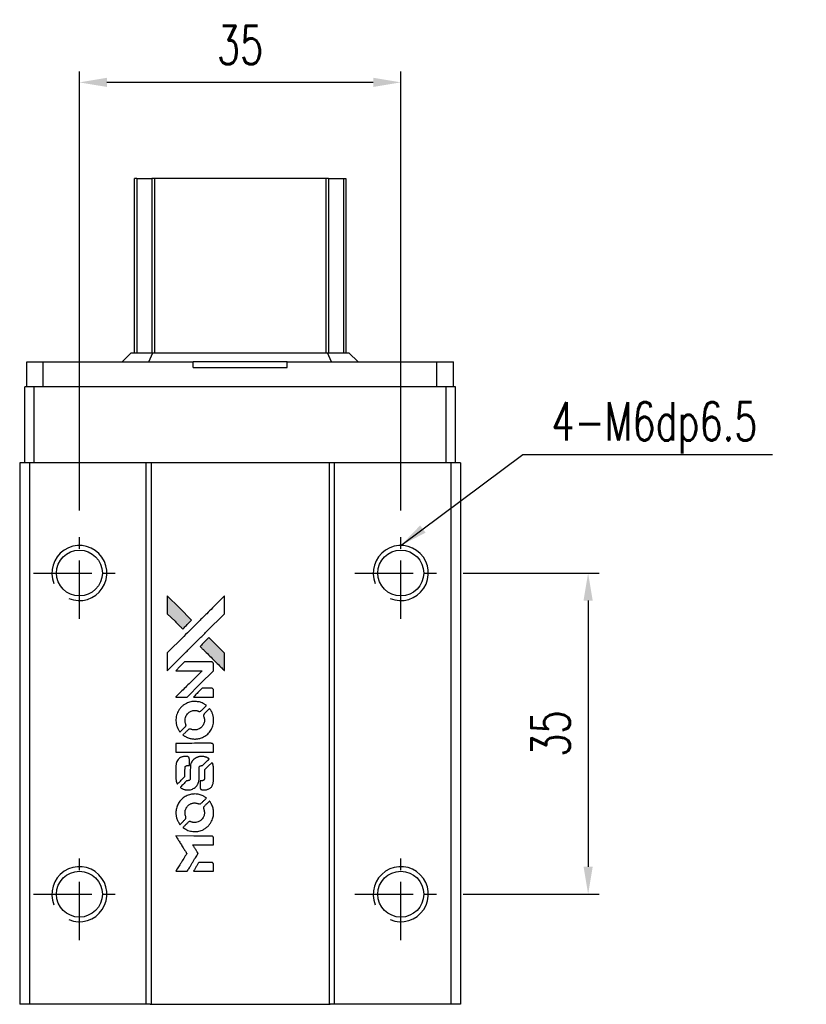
# Model space of a CAD drawing. Header units: millimetres. Extents: x 339 to 658, y 334 to 589.
# Tile 2 of 3: x 364 to 450, y 482 to 589. Entities that reach past the tile are written whole.
import ezdxf

# ---------------------------------------------------------------- set-up
doc = ezdxf.new("R2010")
doc.units = ezdxf.units.MM
doc.header["$PDSIZE"] = -1
doc.linetypes.add('CENTER', pattern=[10.16, 6.35, -1.27, 1.27, -1.27])
doc.layers.add('CL', color=1, linetype='CENTER')
doc.layers.add('DIM', color=4, linetype='Continuous')
doc.styles.add('DIM-7', font='SIMPLEX.shx', dxfattribs={"width": 0.7, "bigfont": 'chineset.shx'})
doc.dimstyles.new('CNS', dxfattribs={"dimtxt": 3.5, "dimasz": 2.5, "dimexe": 1, "dimexo": 1.5, "dimgap": 0.09, "dimtad": 0, "dimdsep": 46, "dimtxsty": 'DIM-7', "dimcen": 0.09, "dimclrd": 1, "dimclre": 1, "dimclrt": 4, "dimadec": 0, "dimazin": 0, "dimtfac": 1, "dimtix": 1, "dimtmove": 2, "dimatfit": 3, "dimfxl": 1, "dimtvp": 0.971429, "dimtolj": 1, "dimarcsym": 0})

# ---------------------------------------------------------------- blocks, each defined once
blk = doc.blocks.new('*D19')
at = {"layer": 'DEFPOINTS', "color": 0}
for p in [(370.41, 582.37), (370.41, 533.9), (405.41, 533.9)]:
    blk.add_point(p, dxfattribs=at)
at = {"layer": 'DIM', "color": 7, "lineweight": -2}
for p, q in [((370.41, 535.7), (370.41, 583.57)), ((405.41, 535.7), (405.41, 583.57)), ((402.41, 582.37), (373.41, 582.37))]:
    blk.add_line(p, q, dxfattribs=at)
at = {"layer": 'DIM', "color": 7}
for points in [[(373.41, 582.87), (373.41, 581.87), (370.41, 582.37)], [(402.41, 582.87), (402.41, 581.87), (405.41, 582.37)]]:
    blk.add_solid(points, dxfattribs=at)
at = {"layer": 'DIM', "color": 7, "insert": (387.91, 586.45), "char_height": 4.2, "attachment_point": 5, "style": 'DIM-7'}
blk.add_mtext('\\A1;35', dxfattribs=at)
blk = doc.blocks.new('*D116')
at = {"layer": 'DEFPOINTS', "color": 0}
for p in [(410.41, 528.9), (410.41, 493.9), (425.81, 493.9)]:
    blk.add_point(p, dxfattribs=at)
at = {"layer": 'DIM', "color": 7, "lineweight": -2}
for p, q in [((412.21, 528.9), (427.01, 528.9)), ((425.81, 525.9), (425.81, 496.9)), ((412.21, 493.9), (427.01, 493.9))]:
    blk.add_line(p, q, dxfattribs=at)
at = {"layer": 'DIM', "color": 7}
for points in [[(425.31, 525.9), (426.31, 525.9), (425.81, 528.9)], [(425.31, 496.9), (426.31, 496.9), (425.81, 493.9)]]:
    blk.add_solid(points, dxfattribs=at)
at = {"layer": 'DIM', "color": 7, "insert": (421.73, 511.4), "char_height": 4.2, "attachment_point": 5, "rotation": 90, "style": 'DIM-7'}
blk.add_mtext('\\A1;35', dxfattribs=at)
blk = doc.blocks.new('MOSIONX logo(完整正式版)')
h = blk.add_hatch(color=22)
h.dxf.hatch_style = 1
h.paths.add_polyline_path([(379.97, 540.32), (379.97, 539.35), (379.97, 538.38), (380.82, 537.55, 0.000288), (381.14, 537.23, 0.000479), (381.41, 536.96, 0.000013), (381.66, 536.71, 0.197177), (381.66, 536.71, 0.197497), (381.67, 536.71, 0.00004), (381.81, 536.85, 0.000834), (381.96, 537.01, 0.000506), (382.15, 537.19), (382.63, 537.67), (381.3, 539)])
h.paths.add_polyline_path([(384.51, 535.78), (384.03, 535.3, 0.000476), (383.85, 535.12, 0.000789), (383.69, 534.96, 0.000035), (383.55, 534.82, 0.19758), (383.55, 534.81, 0.198396), (383.55, 534.81, 0.000019), (383.74, 534.62, 0.000582), (383.96, 534.41, 0.000351), (384.21, 534.16, 0.000108), (385.27, 533.09, 0.000692), (385.81, 532.56, 0.000077), (386.19, 532.19, 0.197527), (386.2, 532.18, 0.410181), (386.21, 532.19, 0.000493), (386.21, 532.39, 0.002424), (386.21, 532.66, 0.000529), (386.21, 533.13), (386.21, 534.08), (385.36, 534.93)])
at = {"color": 22}
for points in [[(380.82, 537.55, 0.000288), (381.14, 537.23, 0.000479), (381.41, 536.96, 0.000013), (381.66, 536.71, 0.197177), (381.66, 536.71, 0.197497), (381.67, 536.71, 0.00004), (381.81, 536.85, 0.000836), (381.96, 537.01, 0.000505), (382.15, 537.19), (382.63, 537.67), (381.3, 539), (379.97, 540.32), (379.97, 539.35), (379.97, 538.38)], [(381.14, 533.32, -0.000056), (381.72, 533.9, -0.000021), (382.54, 534.72, -0.000021), (383.43, 535.6, -0.000025), (384.26, 536.43), (386.21, 538.38), (386.21, 539.35), (386.21, 540.31), (384.9, 539.01, 0.000274), (384.27, 538.38, 0.000123), (383.44, 537.56, 0.000121), (382.57, 536.69, 0.000165), (381.78, 535.9), (379.97, 534.1), (379.97, 533.13), (379.97, 532.16)], [(384.21, 534.16, 0.000108), (385.27, 533.09, 0.000692), (385.81, 532.56, 0.000077), (386.19, 532.19, 0.197527), (386.2, 532.18, 0.410182), (386.21, 532.19, 0.000493), (386.21, 532.39, 0.002424), (386.21, 532.66, 0.000529), (386.21, 533.13), (386.21, 534.08), (385.36, 534.93), (384.51, 535.78), (384.03, 535.3, 0.000476), (383.85, 535.12, 0.000789), (383.69, 534.96, 0.000035), (383.55, 534.82, 0.19758), (383.55, 534.81, 0.198396), (383.55, 534.81, 0.000019), (383.74, 534.62, 0.000582), (383.96, 534.41, 0.000351)], [(381.52, 529.29), (382.14, 529.29), (383.57, 530.73), (385.01, 532.17), (385.01, 532.57, 0.0008), (385.01, 532.83, 0.010795), (385, 532.92, 0.030495), (385, 532.97, 0.080372), (384.98, 533.01, 0.03816), (384.96, 533.04, 0.041799), (384.94, 533.07, 0.042486), (384.91, 533.09, 0.042078), (384.87, 533.11, 0.099276), (384.82, 533.12, 0.003302), (384.62, 533.13, 0.002586), (384.27, 533.13, 0.000204), (383.35, 533.13), (381.86, 533.12), (381.38, 532.65), (380.9, 532.17), (382.33, 532.16), (383.76, 532.16), (382.35, 530.75, 0.000253), (381.81, 530.21, 0.000412), (381.35, 529.75, 0.000041), (380.93, 529.34, 0.041338), (380.92, 529.32), (380.9, 529.29)], [(383.93, 529.29), (385.01, 529.29), (385.01, 529.7), (385.01, 530.1), (384.98, 530.15, 0.03146), (384.96, 530.17, 0.026444), (384.94, 530.19, 0.026444), (384.92, 530.21, 0.031457), (384.9, 530.22), (384.85, 530.25), (384.32, 530.25), (383.78, 530.26), (383.31, 529.78, 0.000745), (383.13, 529.6, 0.001228), (382.98, 529.44, 0.000087), (382.85, 529.3, 0.195134), (382.85, 529.3, 0.412117), (382.85, 529.3, 0.000048), (383.16, 529.29, 0.00109), (383.51, 529.29, 0.000653)], [(380.93, 526.55, 0.023681), (380.96, 526.38, 0.022402), (381, 526.21, 0.021929), (381.06, 526.04, 0.020503), (381.13, 525.87, 0.013745), (381.18, 525.78, 0.009767), (381.24, 525.67, 0.009658), (381.3, 525.58, 0.027804), (381.35, 525.52), (381.37, 525.49), (381.67, 525.79, 0.002053), (381.81, 525.94, 0.006738), (381.91, 526.03, 0.007826), (381.97, 526.1, 0.063909), (381.99, 526.14, 0.061532), (382.01, 526.19, 0.068674), (382.02, 526.25, 0.052072), (382, 526.31, 0.019648), (381.98, 526.4, -0.018366), (381.94, 526.51, -0.0288), (381.92, 526.6, -0.029061), (381.91, 526.7, -0.019155), (381.91, 526.81, -0.053809), (381.95, 527.05, -0.058833), (382.03, 527.27, -0.058566), (382.17, 527.47, -0.052525), (382.35, 527.63, -0.044733), (382.5, 527.73, -0.040573), (382.68, 527.79, -0.041123), (382.85, 527.83, -0.04951), (383.03, 527.84, -0.017369), (383.11, 527.83, -0.024255), (383.18, 527.82, -0.023787), (383.25, 527.8, -0.015798), (383.33, 527.77, 0.010631), (383.38, 527.75, 0.033653), (383.41, 527.74, 0.037806), (383.44, 527.73, 0.016307), (383.49, 527.73, 0.068179), (383.58, 527.74, 0.095747), (383.65, 527.78, 0.033418), (383.74, 527.86, 0.002133), (383.99, 528.12, 0.001452), (384.13, 528.27, 0.012393), (384.2, 528.33, 0.020479), (384.23, 528.38, 0.344362), (384.23, 528.39, 0.074287), (384.19, 528.42, 0.005454), (384.08, 528.49, 0.008391), (383.97, 528.56, 0.017097), (383.87, 528.61, 0.027375), (383.68, 528.7, 0.02835), (383.48, 528.76, 0.027723), (383.27, 528.79, 0.023913), (383.05, 528.81, 0.027047), (382.78, 528.81, 0.031685), (382.53, 528.77, 0.032425), (382.29, 528.7, 0.031013), (382.06, 528.6, 0.037914), (381.78, 528.44, 0.040153), (381.54, 528.24, 0.039834), (381.33, 528, 0.036173), (381.15, 527.73, 0.040752), (381.04, 527.46, 0.035885), (380.96, 527.16, 0.035491), (380.92, 526.85, 0.037615)], [(381.76, 525.11, 0.018008), (381.85, 525.05, 0.009842), (381.96, 524.99, 0.009807), (382.08, 524.93, 0.015716), (382.18, 524.88, 0.048467), (382.55, 524.77, 0.045841), (382.94, 524.72, 0.046006), (383.32, 524.75, 0.049638), (383.69, 524.84, 0.064819), (384.17, 525.1, 0.06695), (384.56, 525.46, 0.066691), (384.84, 525.91, 0.063505), (385, 526.44, 0.03135), (385.01, 526.57, 0.010439), (385.02, 526.77, 0.010391), (385.01, 526.96, 0.032408), (385, 527.09, 0.015696), (384.97, 527.25, 0.018095), (384.93, 527.39, 0.018551), (384.88, 527.53, 0.018352), (384.82, 527.67, 0.015568), (384.77, 527.75, 0.009832), (384.71, 527.86, 0.009795), (384.65, 527.95, 0.023727), (384.6, 528.02), (384.58, 528.04), (384.28, 527.75, 0.001528), (384.11, 527.58, 0.010022), (384.03, 527.5, 0.019586), (383.98, 527.44, 0.061865), (383.96, 527.4, 0.055054), (383.94, 527.34, 0.061607), (383.93, 527.27, 0.048725), (383.94, 527.2, 0.020221), (383.97, 527.1, -0.017722), (384, 527, -0.02685), (384.02, 526.91, -0.02759), (384.03, 526.81, -0.020233), (384.03, 526.71, -0.04793), (384, 526.51, -0.048386), (383.93, 526.33, -0.047866), (383.83, 526.15, -0.044964), (383.7, 526, -0.04333), (383.54, 525.87, -0.050921), (383.36, 525.78, -0.051473), (383.18, 525.72, -0.0459), (382.98, 525.71, -0.019014), (382.88, 525.71, -0.024114), (382.79, 525.72, -0.025081), (382.71, 525.74, -0.023892), (382.63, 525.77, 0.008624), (382.56, 525.79, 0.026486), (382.51, 525.8, 0.035074), (382.48, 525.81, 0.02756), (382.43, 525.81, 0.087163), (382.36, 525.8, 0.073291), (382.3, 525.76, 0.028074), (382.21, 525.68, 0.002594), (381.99, 525.47), (381.69, 525.16)], [(382.96, 523.29), (385.01, 523.29), (385.01, 523.69), (385.01, 524.09), (384.98, 524.14, 0.071429), (384.95, 524.18, 0.054799), (384.91, 524.21, 0.053585), (384.86, 524.24, 0.060698), (384.81, 524.25, 0.033975), (384.73, 524.26, 0.000112), (383.69, 524.26, 0.000726), (382.67, 524.25, 0.001084), (381.78, 524.25), (380.92, 524.24), (380.92, 523.76), (380.92, 523.28)], [(380.93, 520.29, 0.018538), (380.93, 520.23, 0.010695), (380.95, 520.16, 0.01068), (380.96, 520.08, 0.017678), (380.98, 520.02, 0.013849), (381.01, 519.95, 0.011814), (381.04, 519.88, 0.004513), (381.07, 519.82, 0.290035), (381.08, 519.81, 0.196418), (381.08, 519.81, 0.000124), (381.2, 519.93, 0.001477), (381.34, 520.06, 0.000898), (381.49, 520.22), (381.9, 520.63), (381.9, 521.14, -0.001471), (381.91, 521.52, -0.028714), (381.91, 521.64, -0.097073), (381.94, 521.71, -0.084199), (381.98, 521.76, -0.042698), (382.02, 521.79, -0.053912), (382.06, 521.81, -0.051004), (382.1, 521.82, -0.032967), (382.15, 521.82, 0.00807), (382.18, 521.82, 0.003023), (382.21, 521.83, 0.002994), (382.25, 521.83, 0.003629), (382.29, 521.83), (382.38, 521.84), (382.38, 522.23, 0.001618), (382.38, 522.41, 0.005206), (382.38, 522.54, 0.00535), (382.37, 522.62, 0.060675), (382.37, 522.66, 0.048484), (382.36, 522.68, 0.02389), (382.35, 522.7, 0.022812), (382.33, 522.72, 0.02462), (382.31, 522.74, 0.061781), (382.26, 522.78, 0.080179), (382.21, 522.8, 0.048561), (382.13, 522.81, 0.010021), (382, 522.82, 0.016602), (381.81, 522.81, 0.031409), (381.67, 522.79, 0.036474), (381.54, 522.76, 0.03439), (381.42, 522.7, 0.065928), (381.23, 522.57, 0.069066), (381.08, 522.39, 0.065697), (380.98, 522.17, 0.051559), (380.93, 521.91, 0.020904), (380.92, 521.77, 0.000451), (380.92, 521.1, 0.000419), (380.92, 520.42, 0.022759)], [(381.45, 519.4, 0.023289), (381.55, 519.34, 0.026845), (381.65, 519.29, 0.026047), (381.76, 519.25, 0.019751), (381.88, 519.21, 0.013249), (381.94, 519.2, 0.025169), (382, 519.19, 0.016532), (382.07, 519.19, 0.002937), (382.2, 519.19, 0.003317), (382.31, 519.19, 0.011808), (382.39, 519.19, 0.01777), (382.44, 519.2, 0.021476), (382.49, 519.2, 0.04325), (382.71, 519.27, 0.045753), (382.91, 519.37, 0.04649), (383.08, 519.51, 0.047672), (383.22, 519.67, 0.025315), (383.27, 519.75, 0.015208), (383.32, 519.83, 0.01512), (383.36, 519.93, 0.022488), (383.39, 520.01, 0.027857), (383.42, 520.14, 0.034138), (383.44, 520.26, 0.014286), (383.44, 520.45, 0.00124), (383.45, 520.93, -0.00103), (383.45, 521.22, -0.002552), (383.45, 521.44, -0.001594), (383.45, 521.6, -0.047676), (383.46, 521.64, -0.085307), (383.48, 521.71, -0.097789), (383.53, 521.77, -0.085947), (383.61, 521.8, -0.051339), (383.7, 521.82, 0.014634), (383.73, 521.82, 0.015028), (383.77, 521.83, 0.014927), (383.79, 521.84, 0.059415), (383.81, 521.84, 0.070595), (383.84, 521.87, 0.00028), (384.19, 522.21, 0.000111), (384.54, 522.55, 0.200239), (384.54, 522.57, 0.268906), (384.54, 522.58, 0.001866), (384.45, 522.62, 0.007532), (384.37, 522.67, 0.017818), (384.31, 522.7, 0.013256), (384.24, 522.73, 0.011636), (384.17, 522.75, 0.011528), (384.09, 522.77, 0.012303), (384.02, 522.79, 0.0423), (383.9, 522.81, 0.013657), (383.73, 522.81, 0.013857), (383.55, 522.81, 0.037428), (383.43, 522.79, 0.014927), (383.35, 522.77, 0.0122), (383.26, 522.74, 0.012518), (383.18, 522.71, 0.023062), (383.12, 522.68, 0.065961), (382.89, 522.53, 0.06055), (382.7, 522.31, 0.059676), (382.56, 522.06, 0.060497), (382.49, 521.78, 0.025683), (382.49, 521.72, 0.001528), (382.49, 521.53, 0.002124), (382.48, 521.3, 0.001173), (382.48, 521.02, -0.000809), (382.48, 520.53, -0.017164), (382.48, 520.39, -0.063931), (382.46, 520.31, -0.108429), (382.43, 520.26, -0.052941), (382.39, 520.22, -0.063675), (382.35, 520.2, -0.050562), (382.3, 520.19, -0.020337), (382.23, 520.18, 0.009897), (382.18, 520.18, 0.016482), (382.14, 520.17, 0.019019), (382.11, 520.17, 0.06043), (382.1, 520.16, 0.076267), (382.05, 520.13, 0.00054), (381.74, 519.81, 0.000307), (381.41, 519.48, 0.142594), (381.4, 519.45, 0.232419), (381.4, 519.45, 0.022995), (381.41, 519.43, 0.024627), (381.43, 519.42, 0.015407)], [(383.57, 519.34, 0.065483), (383.59, 519.3, 0.053271), (383.63, 519.25, 0.052018), (383.67, 519.22, 0.0556), (383.73, 519.19, 0.036839), (383.76, 519.19, 0.026922), (383.8, 519.18, 0.016905), (383.85, 519.18, 0.004317), (383.93, 519.18, 0.016369), (384.11, 519.18, 0.029936), (384.25, 519.2, 0.03418), (384.38, 519.24, 0.031327), (384.5, 519.29, 0.046935), (384.65, 519.38, 0.054053), (384.78, 519.49, 0.053701), (384.87, 519.63, 0.045364), (384.95, 519.8, 0.032479), (384.98, 519.94, 0.03386), (385, 520.09, 0.013578), (385.01, 520.32, 0.001155), (385.01, 520.92, 0.000413), (385, 521.44, 0.005008), (385, 521.63, 0.013199), (385, 521.74, 0.033956), (384.98, 521.82, 0.013909), (384.96, 521.91, 0.010864), (384.94, 522, 0.010938), (384.91, 522.08, 0.028702), (384.88, 522.13), (384.86, 522.18), (384.44, 521.76), (384.03, 521.35), (384.03, 520.87, -0.001504), (384.03, 520.66, -0.00328), (384.03, 520.51, -0.001901), (384.02, 520.38, -0.061333), (384.02, 520.35, -0.063621), (384, 520.31, -0.048633), (383.97, 520.27, -0.046769), (383.93, 520.23, -0.047961), (383.89, 520.21, -0.02678), (383.85, 520.19, -0.050957), (383.82, 520.18, -0.029398), (383.78, 520.18, -0.00401), (383.69, 520.18), (383.55, 520.17), (383.55, 519.78, 0.001061), (383.55, 519.55, 0.009147), (383.55, 519.45, 0.020721), (383.56, 519.39, 0.051619)], [(380.93, 516.47, 0.024131), (380.96, 516.29, 0.022344), (381, 516.12, 0.021883), (381.06, 515.94, 0.020884), (381.14, 515.77, 0.010669), (381.19, 515.67, 0.010389), (381.25, 515.57, 0.010913), (381.3, 515.49, 0.022227), (381.35, 515.42), (381.37, 515.4), (381.67, 515.71, 0.002452), (381.79, 515.83, 0.003628), (381.89, 515.94, 0.001662), (381.98, 516.03, 0.070159), (381.99, 516.05, 0.047671), (382, 516.07, 0.018624), (382.01, 516.1, 0.017921), (382.01, 516.12, 0.018804), (382.01, 516.15, 0.018255), (382.01, 516.19, 0.041312), (382.01, 516.22, 0.037164), (382, 516.25, 0.012342), (381.99, 516.29, -0.015101), (381.95, 516.4, -0.035998), (381.93, 516.48, -0.033244), (381.92, 516.56, -0.011249), (381.92, 516.69, -0.004059), (381.92, 516.79, -0.019693), (381.92, 516.85, -0.027943), (381.93, 516.89, -0.014411), (381.94, 516.95, -0.033089), (381.99, 517.09, -0.033887), (382.05, 517.22, -0.034021), (382.14, 517.34, -0.033942), (382.23, 517.45, -0.02816), (382.34, 517.54, -0.035032), (382.46, 517.62, -0.035269), (382.58, 517.68, -0.029196), (382.72, 517.72, -0.037862), (382.88, 517.75, -0.043657), (383.03, 517.75, -0.043064), (383.18, 517.73, -0.035184), (383.34, 517.68, 0.033699), (383.42, 517.65, 0.052815), (383.48, 517.64, 0.059167), (383.55, 517.65, 0.058972), (383.61, 517.67, 0.059208), (383.65, 517.7, 0.021125), (383.71, 517.75, 0.008691), (383.81, 517.84, 0.000851), (384.03, 518.07, 0.001873), (384.15, 518.19, 0.013884), (384.2, 518.25, 0.022355), (384.23, 518.28, 0.341453), (384.23, 518.3, 0.073011), (384.2, 518.33, 0.004587), (384.09, 518.4, 0.00748), (383.98, 518.47, 0.016837), (383.89, 518.52, 0.028606), (383.67, 518.61, 0.031352), (383.46, 518.68, 0.031004), (383.23, 518.71, 0.0268), (382.99, 518.73, 0.026698), (382.74, 518.71, 0.03002), (382.5, 518.67, 0.030357), (382.27, 518.6, 0.028554), (382.04, 518.51, 0.062944), (381.62, 518.23, 0.062206), (381.28, 517.85, 0.062448), (381.04, 517.4, 0.064355), (380.93, 516.91, 0.017377), (380.92, 516.82, 0.008369), (380.92, 516.69, 0.008367), (380.92, 516.57, 0.01757)], [(381.76, 515.03, 0.064158), (382.23, 514.77, 0.06356), (382.76, 514.65, 0.064004), (383.29, 514.66, 0.066747), (383.8, 514.8, 0.04321), (384.12, 514.98, 0.044737), (384.4, 515.2, 0.044901), (384.63, 515.47, 0.044184), (384.81, 515.78, 0.026293), (384.91, 516.01, 0.033344), (384.98, 516.24, 0.033227), (385.01, 516.47, 0.025815), (385.02, 516.73, 0.023119), (385, 516.97, 0.031044), (384.96, 517.19, 0.031337), (384.89, 517.4, 0.024258), (384.8, 517.62, 0.015622), (384.75, 517.7, 0.008495), (384.7, 517.79, 0.008415), (384.64, 517.87, 0.020814), (384.6, 517.94), (384.57, 517.96), (384.28, 517.67, 0.002843), (384.06, 517.45, 0.033917), (383.98, 517.36, 0.087906), (383.94, 517.29, 0.073302), (383.93, 517.21, 0.022047), (383.93, 517.17, 0.026465), (383.94, 517.13, 0.022233), (383.95, 517.09, 0.009985), (383.97, 517.04, -0.039011), (384.01, 516.85, -0.044398), (384.03, 516.67, -0.045096), (384.01, 516.48, -0.04265), (383.96, 516.3, -0.071154), (383.82, 516.05, -0.068827), (383.61, 515.84, -0.068713), (383.35, 515.69, -0.070507), (383.07, 515.62, -0.028605), (382.95, 515.62, -0.031418), (382.83, 515.63, -0.031044), (382.71, 515.65, -0.02668), (382.59, 515.69, 0.038913), (382.52, 515.72, 0.043732), (382.45, 515.73, 0.047754), (382.39, 515.72, 0.075756), (382.33, 515.71, 0.07294), (382.31, 515.69, 0.003456), (382.23, 515.61, 0.005023), (382.12, 515.51, 0.002422), (381.99, 515.39, 0.000819), (381.88, 515.27, 0.001349), (381.78, 515.17, 0.0001), (381.69, 515.08, 0.205335), (381.69, 515.08, 0.219821), (381.69, 515.08, 0.002494), (381.71, 515.06, 0.007089), (381.73, 515.05, 0.004494)], [(381.53, 510.31), (382.15, 510.31), (382.25, 510.48, -0.000297), (382.31, 510.58, -0.000037), (382.45, 510.81, -0.000043), (382.62, 511.08, -0.000036), (382.79, 511.37, 0.000044), (382.96, 511.65, 0.000063), (383.12, 511.89, 0.000035), (383.24, 512.11, 0.0009), (383.28, 512.16), (383.33, 512.24), (383.26, 512.35, 0.001175), (383.22, 512.42, 0.000208), (383.15, 512.53, 0.000225), (383.07, 512.67, 0.000203), (382.98, 512.81, -0.000711), (382.89, 512.95, -0.001119), (382.82, 513.06, -0.000263), (382.76, 513.17, -0.04589), (382.75, 513.18, -0.519312), (382.76, 513.19, -0.001914), (382.93, 513.19, -0.003124), (383.2, 513.19, -0.000285), (383.88, 513.19), (385.01, 513.19), (385.01, 513.59, 0.001727), (385.01, 513.87, 0.025279), (385, 513.97, 0.073886), (384.99, 514.03, 0.07426), (384.96, 514.08, 0.03264), (384.94, 514.09, 0.01784), (384.93, 514.11, 0.017712), (384.91, 514.12, 0.026854), (384.89, 514.13), (384.85, 514.15), (382.88, 514.15), (380.91, 514.16), (380.92, 514.13, -0.004595), (380.93, 514.12, -0.00016), (380.97, 514.06, -0.000298), (381.01, 513.99, -0.000208), (381.06, 513.91, 0.000986), (381.21, 513.67, 0.00025), (381.45, 513.29, 0.000268), (381.7, 512.88, 0.000436), (381.92, 512.54, -0.002932), (381.99, 512.43, -0.004718), (382.05, 512.33, -0.001113), (382.1, 512.24, -0.227179), (382.1, 512.23, -0.045982), (382.09, 512.22, -0.000145), (382.02, 512.11, -0.000825), (381.94, 511.98, -0.000517), (381.85, 511.83, 0.000056), (381.52, 511.3, 0.000289), (381.34, 511.02, 0.000481), (381.21, 510.8, 0.000418), (381.07, 510.58), (380.91, 510.31)], [(383.92, 510.31), (385.01, 510.31), (385.01, 510.71, 0.000842), (385.01, 510.96, 0.010591), (385.01, 511.05, 0.028995), (385, 511.11, 0.069543), (384.99, 511.15, 0.051063), (384.97, 511.18, 0.039932), (384.94, 511.21, 0.039414), (384.91, 511.24, 0.045845), (384.87, 511.26, 0.094811), (384.83, 511.27, 0.007124), (384.72, 511.28, 0.004713), (384.54, 511.28, 0.000534), (384.13, 511.28), (383.42, 511.28), (383.36, 511.18, 0.000828), (383.18, 510.89, 0.000879), (383.01, 510.6, 0.000048), (382.84, 510.32, 0.137596), (382.84, 510.32, 0.413028), (382.84, 510.31, 0.000016), (383.16, 510.31, 0.000623), (383.51, 510.31, 0.000374)]]:
    blk.add_lwpolyline(points, format="xyb", close=True, dxfattribs=at)

msp = doc.modelspace()

# ---------------------------------------------------------------- linework, layer by layer
at = {"color": 7, "linetype": 'Continuous', "lineweight": 25}
for p, q in [((376.407, 552.901), (376.407, 571.901)), ((376.65, 571.901), (376.65, 552.901)), ((378.584, 571.901), (378.287, 571.901)), ((378.287, 571.901), (378.287, 552.901)), ((397.23, 571.901), (378.584, 571.901)), ((378.584, 571.901), (378.584, 552.901)), ((397.527, 571.901), (397.23, 571.901)), ((397.23, 571.901), (397.23, 552.901)), ((397.527, 571.901), (397.527, 552.901)), ((399.164, 571.901), (399.164, 552.901)), ((399.407, 571.901), (399.407, 552.901)), ((375.056, 551.901), (376.056, 552.901)), ((376.056, 552.901), (378.391, 552.901)), ((377.956, 551.901), (378.391, 552.901)), ((378.391, 552.901), (397.421, 552.901)), ((397.856, 551.901), (397.421, 552.901)), ((397.421, 552.901), (399.756, 552.901)), ((400.756, 551.901), (399.756, 552.901)), ((364.681, 549.201), (364.681, 551.901)), ((364.681, 551.901), (366.463, 551.901)), ((366.463, 549.201), (366.463, 551.901)), ((366.463, 551.901), (382.785, 551.901)), ((382.785, 551.301), (382.785, 551.901)), ((393.027, 551.901), (382.785, 551.901)), ((393.027, 551.301), (393.027, 551.901)), ((393.027, 551.901), (409.348, 551.901)), ((409.348, 549.201), (409.348, 551.901)), ((409.348, 551.901), (411.131, 551.901)), ((411.131, 549.201), (411.131, 551.901)), ((382.785, 551.301), (393.027, 551.301)), ((364.467, 540.901), (364.467, 549.201)), ((365.467, 549.201), (364.467, 549.201)), ((365.467, 540.901), (365.467, 549.201)), ((410.367, 549.201), (365.467, 549.201)), ((410.367, 540.901), (410.367, 549.201)), ((411.367, 549.201), (410.367, 549.201)), ((411.367, 540.901), (411.367, 549.201)), ((363.907, 540.901), (363.907, 481.901)), ((364.957, 540.901), (363.907, 540.901)), ((363.907, 540.901), (363.907, 481.901)), ((363.907, 540.901), (363.907, 540.901)), ((364.957, 540.901), (364.957, 481.901)), ((377.657, 540.901), (364.957, 540.901)), ((377.657, 540.901), (377.657, 481.901)), ((378.107, 540.901), (377.657, 540.901)), ((397.707, 540.901), (378.107, 540.901)), ((378.207, 540.901), (378.207, 481.901)), ((397.607, 540.901), (397.607, 481.901)), ((398.157, 540.901), (397.707, 540.901)), ((398.157, 540.901), (398.157, 481.901)), ((410.857, 540.901), (398.157, 540.901)), ((410.857, 540.901), (410.857, 481.901)), ((411.907, 540.901), (410.857, 540.901)), ((411.907, 540.901), (411.907, 481.901)), ((364.957, 481.901), (363.907, 481.901)), ((363.907, 481.901), (363.907, 481.901)), ((377.657, 481.901), (364.957, 481.901)), ((378.107, 481.901), (377.657, 481.901)), ((378.107, 481.901), (397.707, 481.901)), ((398.157, 481.901), (397.707, 481.901)), ((410.857, 481.901), (398.157, 481.901)), ((411.907, 481.901), (410.857, 481.901))]:
    msp.add_line(p, q, dxfattribs=at)
for centre in [(370.407, 528.901), (405.407, 528.901), (370.407, 493.901), (405.407, 493.901)]:
    msp.add_circle(centre, 2.5, dxfattribs=at)
for centre in [(370.407, 528.901), (405.407, 528.901), (370.407, 493.901), (405.407, 493.901)]:
    msp.add_arc(centre, 3, 247.5, 202.5)
for points, knots in [([(376.65, 571.901), (376.583, 571.901), (376.523, 571.901), (376.434, 571.901), (376.409, 571.901), (376.407, 571.901)], [0, 0, 0, 0, 0.5, 0.5, 1, 1, 1, 1]), ([(376.65, 571.901), (376.905, 571.901), (377.145, 571.901), (377.555, 571.901), (377.725, 571.901), (377.992, 571.901), (378.088, 571.901), (378.225, 571.901), (378.265, 571.901), (378.287, 571.901)], [0, 0, 0, 0, 0.25, 0.25, 0.5, 0.5, 0.75, 0.75, 1, 1, 1, 1]), ([(397.527, 571.901), (397.549, 571.901), (397.589, 571.901), (397.726, 571.901), (397.823, 571.901), (398.089, 571.901), (398.26, 571.901), (398.67, 571.901), (398.909, 571.901), (399.164, 571.901)], [0, 0, 0, 0, 0.25, 0.25, 0.5, 0.5, 0.75, 0.75, 1, 1, 1, 1]), ([(399.164, 571.901), (399.225, 571.901), (399.29, 571.901), (399.381, 571.901), (399.405, 571.901), (399.407, 571.901)], [0, 0, 0, 0, 0.5, 0.5, 1, 1, 1, 1])]:
    msp.add_open_spline(points, degree=3, knots=knots, dxfattribs=at)
at = {"layer": 'CL', "color": 0}
for p, q in [((370.407, 523.901), (370.407, 533.901)), ((405.407, 523.901), (405.407, 533.901)), ((365.407, 528.901), (375.407, 528.901)), ((400.407, 528.901), (410.407, 528.901)), ((370.407, 488.901), (370.407, 498.901)), ((405.407, 488.901), (405.407, 498.901)), ((365.407, 493.901), (375.407, 493.901)), ((400.407, 493.901), (410.407, 493.901))]:
    msp.add_line(p, q, dxfattribs=at)

# ---------------------------------------------------------------- block references
at = {"layer": 'DIM', "color": 1}
msp.add_blockref('MOSIONX logo(完整正式版)', (0, -13.91), dxfattribs=at)

# ---------------------------------------------------------------- texts
at = {"layer": 'DIM', "color": 0, "insert": (421.813, 541.934), "char_height": 4.2, "attachment_point": 7, "style": 'DIM-7'}
msp.add_mtext('\\A1;4-M6dp6.5', dxfattribs=at)

# ---------------------------------------------------------------- dimensions: what is measured, and where the dimension line sits
at = {"layer": 'DIM', "color": 0}
dim = msp.add_linear_dim(base=(370.407, 582.365), p1=(405.407, 533.901), p2=(370.407, 533.901), dimstyle='CNS', override={"dimscale": 1.2, "dimclrd": 7, "dimclre": 7, "dimclrt": 7}, dxfattribs=at)
dim.commit()
dim.dimension.update_dxf_attribs({"geometry": '*D19', "text_midpoint": (387.907, 586.445)})
dim = msp.add_linear_dim(base=(425.807, 493.901), p1=(410.407, 528.901), p2=(410.407, 493.901), angle=90, dimstyle='CNS', override={"dimscale": 1.2, "dimclrd": 7, "dimclre": 7, "dimclrt": 7}, dxfattribs=at)
dim.commit()
dim.dimension.update_dxf_attribs({"geometry": '*D116', "text_midpoint": (421.727, 511.401)})

# ---------------------------------------------------------------- leaders
at = {"layer": 'DIM', "color": 0, "annotation_type": 0, "has_hookline": 1, "hookline_direction": 0, "text_width": 24.08}
msp.add_leader([(405.407, 531.901), (418.705, 541.826), (421.705, 541.826)], dimstyle='CNS', override={"dimscale": 1.2, "dimgap": 0.09, "dimtad": 1, "dimclrd": 7, "dimclre": 4}, dxfattribs=at)

doc.saveas('drawing.dxf')
